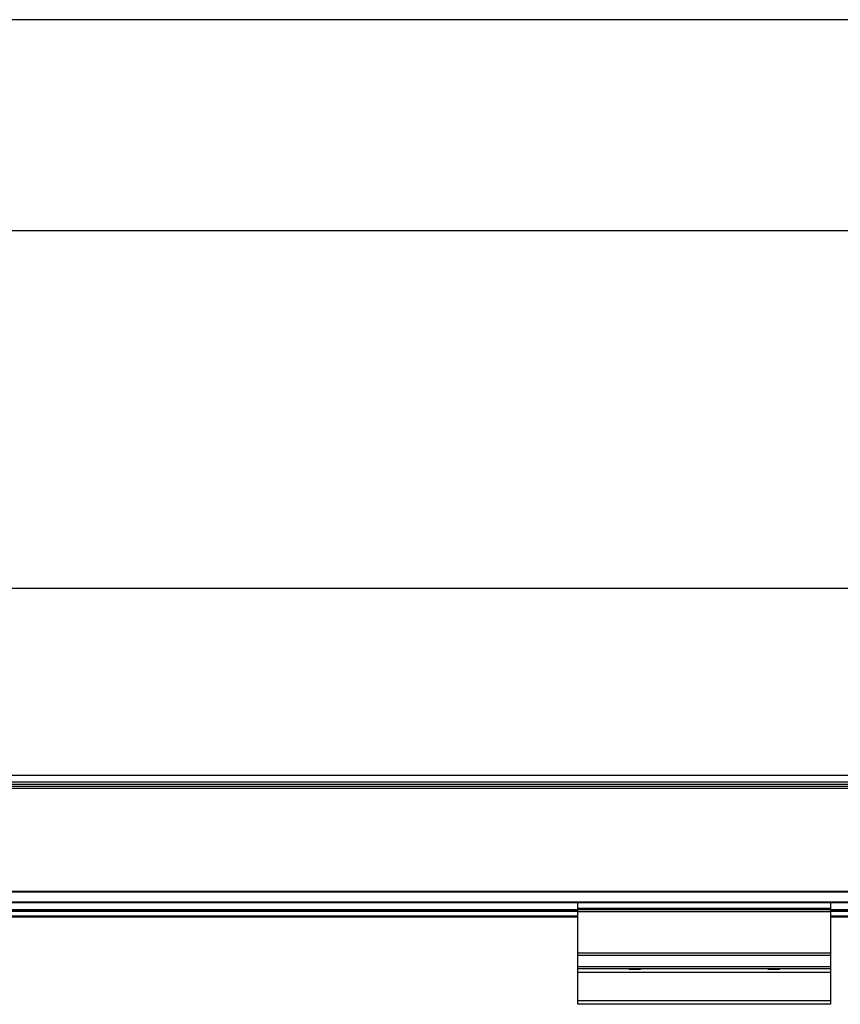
# Model space of a CAD drawing. Header units: millimetres. Extents: x -791 to 2460, y 405 to 804.
# Tile 9 of 14: x 198 to 393, y 570 to 804. Entities that reach past the tile are written whole.
import ezdxf

# ---------------------------------------------------------------- set-up
doc = ezdxf.new("R2010")
doc.units = ezdxf.units.MM

# ---------------------------------------------------------------- blocks, each defined once
blk = doc.blocks.new('Drawing View1')
at = {"color": 7, "linetype": 'Continuous', "lineweight": 25}
for p, q in [((-2, 28.5), (-598, 28.5)), ((-598, -21.5), (-2, -21.5))]:
    blk.add_line(p, q, dxfattribs=at)
blk = doc.blocks.new('Drawing View2')
at = {"color": 7, "linetype": 'Continuous', "lineweight": 25}
for p, q in [((558.56, 84.26), (-37.44, 84.26)), ((558.56, 39.84), (-37.44, 39.84)), ((558.56, 38.28), (-37.44, 38.28)), ((558.56, 37.76), (-37.44, 37.76)), ((558.56, 36.76), (-37.44, 36.76)), ((548.56, 37.26), (260.56, 37.26)), ((558.56, 12.34), (-37.44, 12.34)), ((558.56, 12.2), (-37.44, 12.2)), ((425.56, 9.82), (95.56, 9.82)), ((425.56, 9.68), (95.56, 9.68)), ((485.56, 9.83), (425.56, 9.83)), ((425.56, 9.63), (425.56, 9.83)), ((485.56, 9.63), (425.56, 9.63)), ((425.56, 8.27), (425.56, 9.63)), ((485.56, 9.63), (485.56, 9.83)), ((558.56, 9.82), (485.56, 9.82)), ((558.56, 9.68), (485.56, 9.68)), ((485.56, 8.27), (485.56, 9.63)), ((425.56, 7.96), (95.56, 7.96)), ((425.56, 7.76), (95.56, 7.76)), ((425.56, 7.56), (95.56, 7.56)), ((425.56, 8.13), (425.56, 8.27)), ((485.56, 8.27), (425.56, 8.27)), ((485.56, 8.13), (425.56, 8.13)), ((425.56, 7.95), (425.56, 8.13)), ((485.56, 7.95), (425.56, 7.95)), ((425.56, 7.55), (425.56, 7.95)), ((485.56, 7.55), (425.56, 7.55)), ((425.56, -2.3), (425.56, 7.55)), ((485.56, 8.13), (485.56, 8.27)), ((485.56, 7.95), (485.56, 8.13)), ((558.56, 7.96), (485.56, 7.96)), ((485.56, 7.55), (485.56, 7.95)), ((558.56, 7.76), (485.56, 7.76)), ((558.56, 7.56), (485.56, 7.56)), ((485.56, -2.3), (485.56, 7.55)), ((425.56, 6.46), (95.56, 6.46)), ((425.56, 6.26), (95.56, 6.26)), ((558.56, 6.46), (485.56, 6.46)), ((558.56, 6.26), (485.56, 6.26)), ((485.56, -2.3), (425.56, -2.3)), ((425.56, -2.82), (425.56, -2.3)), ((485.56, -2.82), (485.56, -2.3)), ((485.56, -2.82), (425.56, -2.82)), ((425.56, -5.55), (425.56, -2.82)), ((485.56, -5.55), (485.56, -2.82)), ((485.56, -5.55), (425.56, -5.55)), ((425.56, -6.03), (425.56, -5.55)), ((485.56, -6.03), (425.56, -6.03)), ((425.56, -6.9), (425.56, -6.03)), ((485.56, -6.9), (425.56, -6.9)), ((425.56, -13.58), (425.56, -6.9)), ((437.63, -6.03), (437.76, -6.17)), ((440.36, -6.17), (437.76, -6.17)), ((440.36, -6.17), (440.49, -6.03)), ((470.63, -6.03), (470.76, -6.17)), ((473.36, -6.17), (470.76, -6.17)), ((473.36, -6.17), (473.49, -6.03)), ((485.56, -6.03), (485.56, -5.55)), ((485.56, -6.9), (485.56, -6.03)), ((485.56, -13.58), (485.56, -6.9)), ((485.56, -13.58), (425.56, -13.58)), ((425.56, -14.44), (425.56, -13.58)), ((485.56, -14.44), (485.56, -13.58)), ((485.56, -14.44), (425.56, -14.44))]:
    blk.add_line(p, q, dxfattribs=at)

msp = doc.modelspace()

# ---------------------------------------------------------------- block references
at = {"color": 7, "linetype": 'Continuous', "lineweight": 25}
for name, p in [('Drawing View1', (465.96, 775.05)), ('Drawing View2', (-94.6, 584.28))]:
    msp.add_blockref(name, p, dxfattribs=at)

doc.saveas('drawing.dxf')
